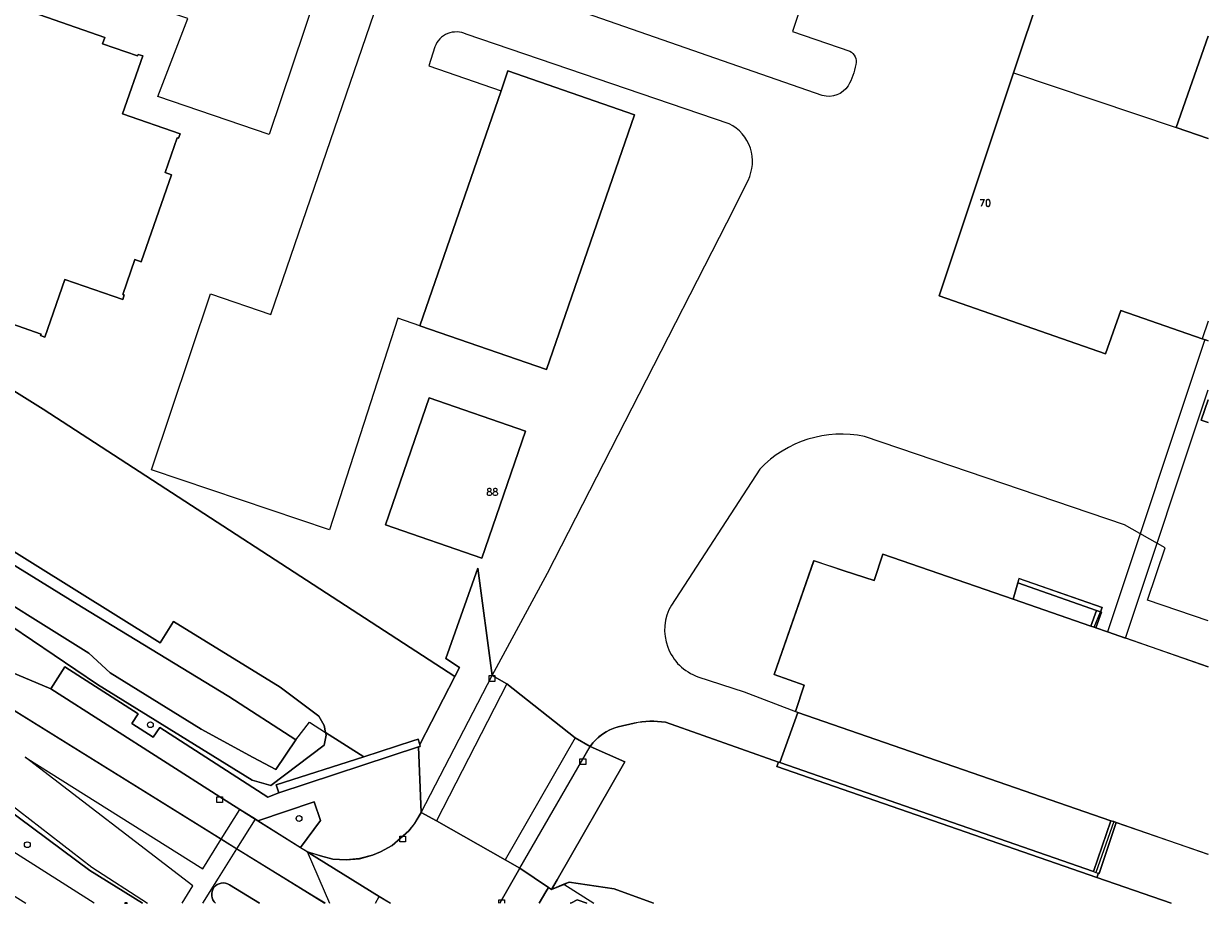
# Model space of a CAD drawing. Header units: metres. Extents: x 108000 to 109000, y 423000 to 423600.
# Tile 63 of 88: x 108898 to 109000, y 423000 to 423076. Entities that reach past the tile are written whole.
import ezdxf

# ---------------------------------------------------------------- set-up
doc = ezdxf.new("R2010")
doc.units = ezdxf.units.M
doc.header["$MEASUREMENT"] = 0
for name, color, linetype in [('Erf', 10, 'Continuous'), ('gesloten verharding', 10, 'Continuous'), ('groenvoorziening', 10, 'Continuous'), ('Hek', 10, 'Continuous'), ('Huisnummers', 10, 'Continuous'), ('Inrit', 10, 'Continuous'), ('kolk', 10, 'Continuous'), ('Luifel', 10, 'Continuous'), ('Muur', 10, 'Continuous'), ('oever_ slootkant', 10, 'Continuous'), ('onverhard', 10, 'Continuous'), ('open verharding', 10, 'Continuous'), ('OV-baan', 10, 'Continuous'), ('pand', 10, 'Continuous'), ('rijbaan lokale weg', 10, 'Continuous'), ('vegetatieobject', 10, 'Continuous'), ('Voetpad', 10, 'Continuous'), ('Walbescherming', 10, 'Continuous'), ('waterloop_ sloot', 10, 'Continuous'), ('Wegmarkering', 10, 'Continuous')]:
    doc.layers.add(name, color=color, linetype=linetype)
doc.styles.get("Standard").update_dxf_attribs({"font": 'txt.shx'})

# ---------------------------------------------------------------- blocks, each defined once
blk = doc.blocks.new('308_ACAD_1_FMEBLOCK7')
at = {"layer": 'onverhard', "color": 255}
for points in [[(-16.88, 1.48), (-16.14, 3.77), (-18.72, 4.67), (-15.3, 14.5), (-12.67, 13.63), (-10.11, 12.8), (-9.35, 15.05), (1.88, 11.17), (2.29, 12.59), (2.4, 12.96), (9.58, 10.46), (9.43, 10.09), (9.52, 10.05), (9.03, 8.7), (10.04, 8.36), (11.57, 7.83), (18.72, 5.35)], [(18.72, -10.83), (10.79, -8.09), (9.3, -12.48), (9.24, -12.46), (9.11, -12.83), (15.53, -15.05)]]:
    blk.add_lwpolyline(points, dxfattribs=at)
blk = doc.blocks.new('308_ACAD_1_FMEBLOCK11')
at = {"layer": 'onverhard', "color": 255}
for points in [[(11.61, -36.02), (11.31, -35.92), (11.08, -35.84), (4.06, -33.39), (2.76, -37.14), (-11.61, -32.14), (-5.19, -12.92), (4.52, 16.15), (5.24, 15.9), (5.91, 17.85), (3.21, 18.79), (11.61, 43.07)], [(11.61, -9.74), (8.85, -17.61), (11.61, -18.57)], [(11.61, -43.07), (11.01, -42.86), (11.61, -41.11)]]:
    blk.add_lwpolyline(points, dxfattribs=at)
blk = doc.blocks.new('308_ACAD_1_FMEBLOCK17')
at = {"layer": 'pand', "color": 1}
blk.add_line((18.72, 3.24), (11.57, 5.71), dxfattribs=at)
blk.add_lwpolyline([(11.57, 5.71), (10.04, 6.24), (9.03, 6.59), (8.89, 6.64), (8.6, 6.74), (1.88, 9.06), (-9.35, 12.94), (-10.11, 10.68), (-12.67, 11.52), (-15.3, 12.38), (-18.72, 2.56), (-16.14, 1.66), (-16.88, -0.63), (-16.68, -0.7), (10.33, -10.04), (10.57, -10.12), (10.79, -10.2), (18.72, -12.94)], dxfattribs=at)
blk = doc.blocks.new('308_ACAD_1_FMEBLOCK23')
at = {"layer": 'pand', "color": 1}
for points in [[(-0.22, 3.62), (0, 3.54), (0.3, 3.43)], [(0.3, -1.66), (-0.3, -3.41), (0.3, -3.62)]]:
    blk.add_lwpolyline(points, dxfattribs=at)
blk = doc.blocks.new('308_ACAD_1_FMEBLOCK56')
at = {"layer": 'Erf', "color": 52, "true_color": 0xd2d200}
blk.add_lwpolyline([(-7.3, 3.94), (-7.16, 4.32), (-16.9, 7.76, 0.091251), (-19.6, 7.69), (-20.98, 7.37, 0.174311), (-23.4, 5.68), (-20.4, 4.34), (-26.25, -5.84), (-26.72, -6.65), (-25.66, -6.22), (-25.2, -6.02), (-21.32, -6.6), (-17.94, -7.85)], format="xyb", dxfattribs=at)
blk.add_lwpolyline([(26.72, -7.85), (20.3, -5.63), (-7.3, 3.94)], dxfattribs=at)
blk = doc.blocks.new('308_ACAD_1_FMEBLOCK66')
at = {"layer": 'Inrit', "color": 255}
for points in [[(7.9, -0.17), (1.98, 3.2), (0.66, 3.91), (0.48, 3.62), (0.07, 2.96), (-0.4, 2.35), (-1.84, 1.08), (-2.84, 0.52), (-3.54, 0.23), (-4.67, -0.06), (-5.82, -0.17), (-6.97, -0.11), (-8.02, 0.19), (-9.17, 0.54), (-2.96, -3.32), (-2, -3.91)], [(7.43, -3.91), (9.17, -0.89), (7.9, -0.17)]]:
    blk.add_lwpolyline(points, dxfattribs=at)
blk = doc.blocks.new('308_ACAD_1_FMEBLOCK68')
at = {"layer": 'OV-baan', "color": 254, "true_color": 0xe1e1e1}
for points in [[(-1.94, 3.1), (-18.97, 10.26), (-27.11, 15.35), (-27.19, 15.4), (-27.34, 15.15), (-18.03, 9.24), (14.09, -10.7), (20.71, -14.78), (21.71, -15.4)], [(27.34, -15.4), (26.38, -14.81), (20.17, -10.95), (20.16, -10.93), (19.58, -10.58), (15.92, -8.28), (15.7, -8.14), (14.35, -7.3), (12.63, -6.23), (-1.94, 3.1)]]:
    blk.add_lwpolyline(points, dxfattribs=at)

msp = doc.modelspace()

# ---------------------------------------------------------------- linework, layer by layer
at = {"layer": 'Erf', "color": 52, "true_color": 0xd2d200}
msp.add_lwpolyline([(108876.532, 423043.085), (108909.587, 423022.453), (108910.742, 423024.304), (108919.936, 423018.632), (108923.294, 423016.139), (108923.749, 423015.326), (108923.872, 423014.734), (108927.15, 423012.646), (108931.388, 423014.019), (108931.84, 423014.146), (108931.987, 423013.685), (108935.018, 423019.571), (108899.519, 423042.615), (108876.643, 423056.877)], dxfattribs=at)
at = {"layer": 'gesloten verharding', "color": 255}
for points in [[(108983.569, 423027.641), (108983.155, 423026.226), (108989.88, 423023.903), (108990.355, 423025.261), (108983.569, 423027.641)], [(108964.594, 423016.462), (108963.04, 423012.133), (108990.095, 423002.741), (108991.604, 423007.125), (108964.594, 423016.462)], [(108931.884, 423013.485), (108932.035, 423013.535), (108931.987, 423013.685), (108931.84, 423014.146), (108931.388, 423014.019), (108927.15, 423012.646), (108919.616, 423010.204), (108919.847, 423009.523), (108931.884, 423013.485)]]:
    msp.add_lwpolyline(points, dxfattribs=at)
msp.add_lwpolyline([(108918.179, 423000), (108915.577, 423001.606, 0.9173714), (108914.377, 423000)], format="xyb", dxfattribs=at)
at = {"layer": 'groenvoorziening', "color": 3}
for points in [[(108908.06, 423000), (108903.546, 423002.839), (108886.308, 423015.634), (108873.495, 423024.193), (108867.456, 423028.225), (108848.959, 423039.748), (108839.924, 423045.376), (108814.838, 423061.195), (108793.321, 423074.392), (108771.668, 423088.039), (108758.502, 423096.403), (108748.33, 423102.865), (108740.854, 423107.473), (108735.606, 423110.82), (108709.801, 423127.277), (108708.513, 423128.099), (108707.37, 423128.828), (108698.122, 423134.503), (108696.307, 423135.773), (108696.163, 423135.874), (108687.974, 423141.594), (108673.304, 423150.299)], [(108903.894, 423000), (108888.035, 423010.066), (108869.826, 423021.517), (108846.724, 423036.123), (108826.994, 423048.597), (108799.973, 423065.496), (108756.156, 423092.662), (108755.48, 423093.081), (108753.221, 423094.537), (108742.675, 423101.041), (108733.635, 423106.902), (108712.873, 423120.361)], [(108883.135, 423025.66), (108900.165, 423018.505), (108901.374, 423020.392), (108907.688, 423016.348), (108907.149, 423015.508), (108908.993, 423014.324), (108909.569, 423015.175), (108918.895, 423009.146), (108919.847, 423009.523), (108919.616, 423010.204), (108927.15, 423012.646), (108923.872, 423014.734), (108923.923, 423014.492), (108923.746, 423013.645), (108919.146, 423010.15), (108917.52, 423010.61), (108904.202, 423018.883), (108896.721, 423023.939)], [(108923.434, 423007.148), (108922.893, 423008.764), (108918.023, 423007.125), (108921.692, 423004.825), (108923.434, 423007.148)], [(108889.218, 423003.673), (108890.758, 423004.52), (108898.008, 423000)]]:
    msp.add_lwpolyline(points, dxfattribs=at)
at = {"layer": 'Hek', "color": 30}
for p, q in [((108990.166, 423023.804), (108990.706, 423025.138)), ((108991.847, 423007.041), (108990.311, 423002.667))]:
    msp.add_line(p, q, dxfattribs=at)
at = {"layer": 'kolk', "color": 30, "true_color": 0xf07a00}
for p, q in [((108937.971, 423019.137), (108937.971, 423019.637)), ((108937.971, 423019.637), (108938.471, 423019.637)), ((108938.471, 423019.137), (108937.971, 423019.137)), ((108938.471, 423019.637), (108938.471, 423019.137)), ((108945.808, 423011.967), (108945.808, 423012.467)), ((108945.808, 423012.467), (108946.308, 423012.467)), ((108946.308, 423011.967), (108945.808, 423011.967)), ((108946.308, 423012.467), (108946.308, 423011.967)), ((108914.485, 423008.683), (108914.485, 423009.183)), ((108914.485, 423009.183), (108914.985, 423009.183)), ((108914.985, 423008.683), (108914.485, 423008.683)), ((108914.985, 423009.183), (108914.985, 423008.683)), ((108930.262, 423005.293), (108930.262, 423005.793)), ((108930.262, 423005.793), (108930.762, 423005.793)), ((108930.762, 423005.793), (108930.762, 423005.293)), ((108930.762, 423005.293), (108930.262, 423005.293)), ((108938.801, 423000), (108938.801, 423000.312)), ((108938.801, 423000.312), (108939.301, 423000.312)), ((108939.301, 423000.312), (108939.301, 423000))]:
    msp.add_line(p, q, dxfattribs=at)
at = {"layer": 'Luifel', "color": 32, "true_color": 0xe17500}
msp.add_lwpolyline([(109000, 423048.507), (108999.701, 423048.611), (108991.311, 423023.409), (108992.848, 423022.878), (109000, 423044.276)], dxfattribs=at)
at = {"layer": 'Muur', "color": 12, "true_color": 0xd20000}
for p, q in [((108983.569, 423027.641), (108990.355, 423025.261)), ((108990.355, 423025.261), (108990.706, 423025.138)), ((108990.706, 423025.138), (108990.355, 423025.261)), ((108990.095, 423002.741), (108963.04, 423012.133))]:
    msp.add_line(p, q, dxfattribs=at)
for points in [[(108990.706, 423025.138), (108990.859, 423025.512), (108983.671, 423028.013), (108983.569, 423027.641)], [(108990.706, 423025.138), (108990.859, 423025.512), (108983.671, 423028.013), (108983.569, 423027.641), (108990.355, 423025.261)], [(108990.355, 423025.261), (108989.88, 423023.903), (108990.166, 423023.804), (108990.31, 423023.755), (108990.793, 423025.107), (108990.706, 423025.138)], [(108990.517, 423002.595), (108990.387, 423002.221), (108962.787, 423011.797), (108962.926, 423012.172), (108963.04, 423012.133)], [(108990.095, 423002.741), (108963.04, 423012.133), (108962.926, 423012.172), (108962.787, 423011.797), (108990.387, 423002.221), (108990.517, 423002.595)], [(108990.517, 423002.595), (108990.576, 423002.572), (108992.062, 423006.967), (108991.847, 423007.041), (108991.604, 423007.125), (108990.095, 423002.741)], [(108990.095, 423002.741), (108990.311, 423002.667), (108990.517, 423002.595)], [(108990.095, 423002.741), (108990.311, 423002.667), (108990.517, 423002.595)]]:
    msp.add_lwpolyline(points, dxfattribs=at)
at = {"layer": 'oever_ slootkant', "color": 92, "true_color": 0x00c300}
msp.add_line((108944.426, 423001.639), (108946.999, 423000), dxfattribs=at)
for points in [[(108923.872, 423014.734), (108923.749, 423015.326), (108923.294, 423016.139), (108919.936, 423018.632), (108910.742, 423024.304), (108909.587, 423022.453), (108876.532, 423043.085), (108866.473, 423049.438), (108865.756, 423048.417), (108872.772, 423044.12), (108902.819, 423025.563), (108915.507, 423017.827), (108921.294, 423014.106)], [(108921.294, 423014.106), (108919.561, 423011.543), (108917.61, 423012.579), (108913.13, 423015.014), (108905.285, 423019.882), (108903.44, 423021.571), (108892.283, 423028.527), (108885.706, 423032.695), (108871.478, 423041.484), (108864.24, 423046.019), (108863.536, 423044.905), (108869.202, 423041.365), (108887.237, 423030.378), (108896.721, 423023.939), (108904.202, 423018.883), (108917.52, 423010.61), (108919.146, 423010.15), (108923.746, 423013.645), (108923.923, 423014.492), (108923.872, 423014.734)], [(108921.294, 423014.106), (108922.471, 423015.627), (108923.872, 423014.734)], [(108944.426, 423001.639), (108943.359, 423001.201), (108943.079, 423001.367), (108942.862, 423000.99), (108942.292, 423000)], [(108952.144, 423000), (108948.765, 423001.252), (108944.887, 423001.83), (108944.426, 423001.639)], [(108944.969, 423000), (108945.081, 423000.054), (108945.557, 423000.303), (108946.388, 423000)]]:
    msp.add_lwpolyline(points, dxfattribs=at)
at = {"layer": 'onverhard', "color": 255}
msp.add_line((108931.995, 423049.799), (108938.998, 423070.055), dxfattribs=at)
for points in [[(108888.576, 423090.47), (108876.643, 423056.877), (108899.519, 423042.615), (108935.018, 423019.571), (108935.417, 423020.345), (108934.243, 423021.119), (108936.984, 423028.896), (108938.221, 423019.637)], [(108897.318, 423077.272), (108904.828, 423074.666), (108904.638, 423074.118), (108907.652, 423073.073), (108907.701, 423073.214), (108908.089, 423073.08), (108906.358, 423068.092), (108911.327, 423066.367), (108911.193, 423065.98), (108911.06, 423066.026), (108910.015, 423063.012), (108910.563, 423062.822), (108907.963, 423055.33), (108907.409, 423055.522), (108906.365, 423052.508)], [(108938.998, 423070.055), (108939.597, 423071.787), (108950.516, 423068.013), (108942.918, 423046.022), (108931.995, 423049.799)], [(108906.365, 423052.508), (108906.498, 423052.462), (108906.364, 423052.074), (108901.383, 423053.798), (108899.663, 423048.827), (108899.276, 423048.962), (108899.321, 423049.094), (108896.316, 423050.134)], [(108932.793, 423043.597), (108941.113, 423040.729), (108937.33, 423029.779), (108929.032, 423032.649), (108932.793, 423043.597)]]:
    msp.add_lwpolyline(points, dxfattribs=at)
for points in [[(108931.995, 423049.799), (108930.104, 423050.453), (108924.213, 423032.223), (108908.856, 423037.377), (108913.94, 423052.557), (108919.129, 423050.792), (108928.414, 423077.762), (108924.707, 423078.857), (108923.048, 423078.363), (108918.988, 423066.289), (108909.386, 423069.572), (108911.998, 423076.315), (108890.288, 423083.623, -0.2943588), (108888.117, 423087.824), (108888.576, 423090.47)], [(108968.19, 423087.36), (108964.131, 423075.199), (108969.073, 423073.487, -0.3318836), (108969.602, 423072.339, -0.0672904), (108968.949, 423070.503, -0.3231063), (108966.708, 423069.656), (108934.548, 423080.882)], [(108938.221, 423019.637), (108943.002, 423028.459), (108950.91, 423043.921), (108958.465, 423058.677), (108960.3, 423062.349, 0.415753), (108958.676, 423067.22), (108935.995, 423074.952, 0.4392792), (108933.277, 423073.857), (108932.782, 423072.233), (108938.998, 423070.055)], [(109000, 423024.366), (108994.764, 423026.146), (108996.282, 423030.665), (108992.769, 423032.642), (108970.353, 423040.267, 0.2577902), (108961.315, 423037.443), (108953.69, 423025.723, 0.4732632), (108955.985, 423019.545), (108959.974, 423018.239), (108964.398, 423016.53)], [(108938.221, 423019.637), (108939.507, 423018.925), (108945.391, 423014.276), (108946.686, 423013.53, -0.1743109), (108949.101, 423015.229), (108950.478, 423015.547, -0.0912505), (108953.178, 423015.618), (108962.926, 423012.172), (108963.04, 423012.133), (108964.594, 423016.462), (108964.398, 423016.53)]]:
    msp.add_lwpolyline(points, format="xyb", dxfattribs=at)
at = {"layer": 'open verharding', "color": 255}
for p, q in [((108932.115, 423007.821), (108938.221, 423019.637)), ((108939.507, 423018.925), (108933.438, 423007.11)), ((108939.507, 423018.925), (108938.221, 423019.637)), ((108945.391, 423014.276), (108939.507, 423018.925)), ((108945.391, 423014.276), (108939.355, 423003.742)), ((108946.686, 423013.53), (108945.391, 423014.276)), ((108940.627, 423003.02), (108946.686, 423013.53)), ((108932.115, 423007.821), (108933.438, 423007.11)), ((108933.438, 423007.11), (108939.355, 423003.742)), ((108939.355, 423003.742), (108940.627, 423003.02))]:
    msp.add_line(p, q, dxfattribs=at)
for points in [[(108938.221, 423019.637), (108936.984, 423028.896), (108934.243, 423021.119), (108935.417, 423020.345), (108935.018, 423019.571), (108931.987, 423013.685), (108932.035, 423013.535), (108931.884, 423013.485), (108932.115, 423007.821)], [(108940.627, 423003.02), (108943.079, 423001.367), (108943.359, 423001.201), (108943.829, 423002.019), (108949.679, 423012.195), (108946.686, 423013.53)]]:
    msp.add_lwpolyline(points, dxfattribs=at)
at = {"layer": 'pand', "color": 1}
for p, q in [((108997.236, 423066.92), (109000, 423074.786)), ((108983.199, 423071.61), (108997.236, 423066.92)), ((109000, 423065.952), (108997.236, 423066.92)), ((109000, 423050.208), (108999.472, 423048.691))]:
    msp.add_line(p, q, dxfattribs=at)
for points in [[(108993.626, 423100.425), (108992.91, 423100.676), (108983.199, 423071.61)], [(108896.316, 423050.134), (108899.321, 423049.094), (108899.276, 423048.962), (108899.663, 423048.827), (108901.383, 423053.798), (108906.364, 423052.074), (108906.498, 423052.462), (108906.365, 423052.508), (108907.409, 423055.522), (108907.963, 423055.33), (108910.563, 423062.822), (108910.015, 423063.012), (108911.06, 423066.026), (108911.193, 423065.98), (108911.327, 423066.367), (108906.358, 423068.092), (108908.089, 423073.08), (108907.701, 423073.214), (108907.652, 423073.073), (108904.638, 423074.118), (108904.828, 423074.666), (108897.318, 423077.272)], [(108939.597, 423071.787), (108938.998, 423070.055), (108931.995, 423049.799), (108942.918, 423046.022), (108950.516, 423068.013), (108939.597, 423071.787)], [(108983.199, 423071.61), (108976.775, 423052.382), (108991.145, 423047.391), (108992.444, 423051.132), (108999.472, 423048.691)], [(108932.793, 423043.597), (108929.032, 423032.649), (108937.33, 423029.779), (108941.113, 423040.729), (108932.793, 423043.597)]]:
    msp.add_lwpolyline(points, dxfattribs=at)
at = {"layer": 'rijbaan lokale weg', "color": 255}
for points in [[(108696.307, 423135.773), (108698.122, 423134.503), (108707.37, 423128.828), (108708.513, 423128.099), (108709.801, 423127.277), (108735.606, 423110.82), (108740.854, 423107.473), (108748.33, 423102.865), (108758.502, 423096.403), (108771.668, 423088.039), (108793.321, 423074.392), (108814.838, 423061.195), (108839.924, 423045.376), (108848.959, 423039.748), (108867.456, 423028.225), (108873.495, 423024.193), (108886.308, 423015.634), (108903.546, 423002.839), (108908.06, 423000)], [(108923.819, 423000), (108922.817, 423000.617), (108916.193, 423004.697), (108884.082, 423024.637)]]:
    msp.add_lwpolyline(points, dxfattribs=at)
msp.add_lwpolyline([(108914.377, 423000, -0.9173714), (108915.577, 423001.606), (108918.179, 423000)], format="xyb", dxfattribs=at)
at = {"layer": 'vegetatieobject', "color": 3}
msp.add_lwpolyline([(108906.791, 423000, 0.3028251), (108906.513, 423000)], format="xyb", close=True, dxfattribs=at)
for centre in [(108908.752, 423015.398), (108921.574, 423007.312), (108898.141, 423005.056)]:
    msp.add_circle(centre, 0.25, dxfattribs=at)
at = {"layer": 'Voetpad', "color": 255}
for points in [[(108907.149, 423015.508), (108907.688, 423016.348), (108901.374, 423020.392), (108900.165, 423018.505), (108914.742, 423009.174), (108916.455, 423008.104), (108917.806, 423007.261), (108918.023, 423007.125), (108922.893, 423008.764), (108923.434, 423007.148), (108921.692, 423004.825), (108922.263, 423004.467), (108922.282, 423004.455), (108923.438, 423004.105), (108924.486, 423003.797), (108925.637, 423003.742), (108926.785, 423003.846), (108927.91, 423004.139), (108928.61, 423004.433), (108929.619, 423004.99), (108931.053, 423006.263), (108931.529, 423006.866), (108931.938, 423007.533), (108932.115, 423007.821), (108931.884, 423013.485), (108919.847, 423009.523), (108918.895, 423009.146), (108909.569, 423015.175), (108908.993, 423014.324), (108907.149, 423015.508)], [(108942.292, 423000), (108942.862, 423000.99), (108943.079, 423001.367), (108940.627, 423003.02), (108938.886, 423000)]]:
    msp.add_lwpolyline(points, dxfattribs=at)
at = {"layer": 'Walbescherming', "color": 255}
msp.add_line((108945.081, 423000.054), (108944.969, 423000), dxfattribs=at)
at = {"layer": 'waterloop_ sloot', "color": 5}
for points in [[(108892.283, 423028.527), (108903.44, 423021.571), (108905.285, 423019.882), (108913.13, 423015.014), (108917.61, 423012.579), (108919.561, 423011.543), (108921.294, 423014.106), (108915.507, 423017.827), (108902.819, 423025.563), (108872.772, 423044.12)], [(108946.388, 423000), (108945.557, 423000.303), (108945.081, 423000.054), (108944.969, 423000)]]:
    msp.add_lwpolyline(points, dxfattribs=at)
at = {"layer": 'Wegmarkering', "color": 255}
for p, q in [((108922.263, 423004.467), (108924.206, 423000)), ((108928.181, 423000), (108928.491, 423000.595))]:
    msp.add_line(p, q, dxfattribs=at)
for points in [[(108923.757, 423000), (108916.193, 423004.697), (108914.86, 423005.525), (108884.082, 423024.637), (108883.014, 423025.457)], [(108873.646, 423024.433), (108886.749, 423016.215), (108903.703, 423003.112), (108908.509, 423000)], [(108911.49, 423000), (108912.412, 423001.493), (108897.94, 423012.601), (108913.282, 423002.974), (108914.86, 423005.525), (108916.455, 423008.104)], [(108917.806, 423007.261), (108916.193, 423004.697), (108914.599, 423002.164), (108913.258, 423000)]]:
    msp.add_lwpolyline(points, dxfattribs=at)

# ---------------------------------------------------------------- block references
at = {"layer": 'Erf', "color": 52, "true_color": 0xd2d200}
msp.add_blockref('308_ACAD_1_FMEBLOCK56', (108970.082, 423007.854), dxfattribs=at)
at = {"layer": 'Inrit', "color": 255}
msp.add_blockref('308_ACAD_1_FMEBLOCK66', (108931.455, 423003.91), dxfattribs=at)
at = {"layer": 'onverhard', "color": 255}
for name, p in [('308_ACAD_1_FMEBLOCK11', (108988.387, 423084.527)), ('308_ACAD_1_FMEBLOCK7', (108981.276, 423015.053))]:
    msp.add_blockref(name, p, dxfattribs=at)
at = {"layer": 'OV-baan', "color": 254, "true_color": 0xe1e1e1}
msp.add_blockref('308_ACAD_1_FMEBLOCK68', (108902.107, 423015.4), dxfattribs=at)
at = {"layer": 'pand', "color": 1}
for name, p in [('308_ACAD_1_FMEBLOCK23', (108999.697, 423045.074)), ('308_ACAD_1_FMEBLOCK17', (108981.276, 423017.164))]:
    msp.add_blockref(name, p, dxfattribs=at)

# ---------------------------------------------------------------- texts
at = {"layer": 'Huisnummers', "color": 255}
for s, p in [('70', (108980.236, 423060.101)), ('88', (108937.739, 423035.171))]:
    msp.add_text(s, height=0.6, dxfattribs=at).set_placement(p)

doc.saveas('drawing.dxf')
